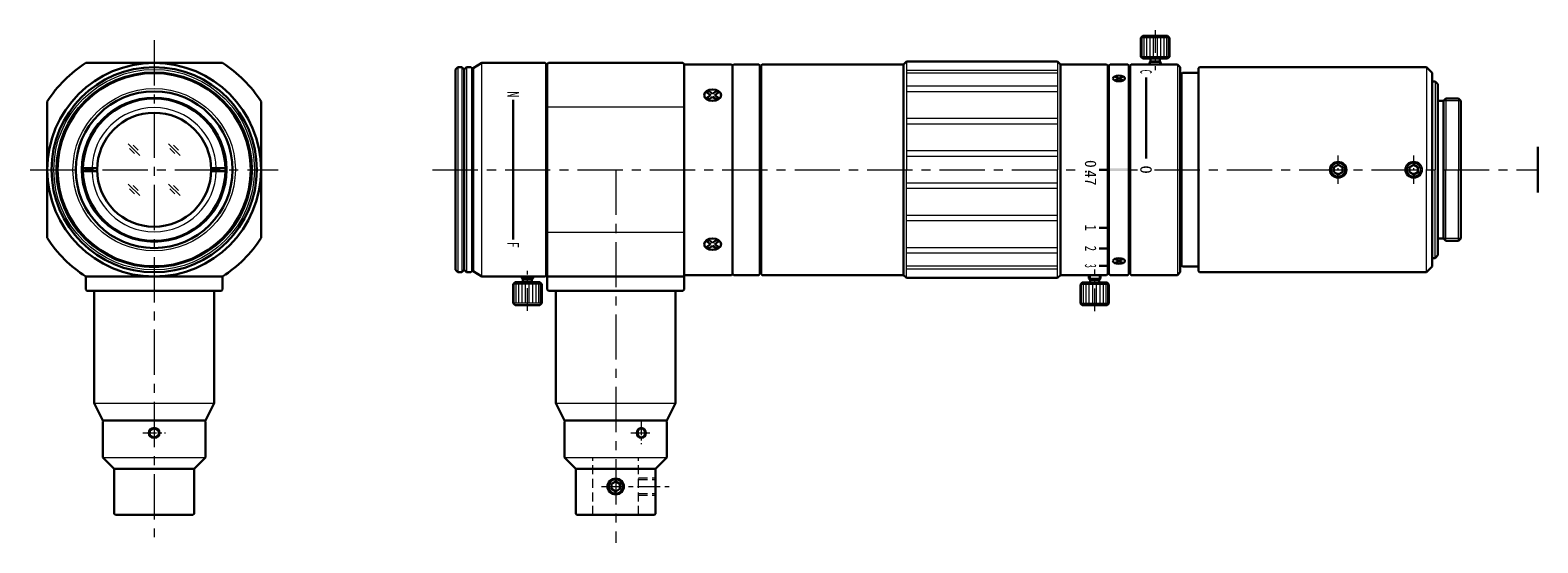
# Model space of a CAD drawing. Header units: millimetres. Extents: x -79 to 186, y -15 to 75.
import ezdxf
from ezdxf.enums import TextEntityAlignment as Align

# ---------------------------------------------------------------- set-up
doc = ezdxf.new("R2010")
doc.units = ezdxf.units.MM
doc.header["$LTSCALE"] = 0.25
doc.linetypes.add('CENTER', pattern=[50.8, 31.75, -6.35, 6.35, -6.35])
doc.linetypes.add('HIDDEN', pattern=[9.525, 6.35, -3.175])
for name, color, linetype, lineweight in [('01_外形線', 7, 'Continuous', 30), ('02_ﾈｼﾞ（断面）・遮光線仕切り', 7, 'Continuous', 20), ('03_ﾈｼﾞ・ﾛｰﾚｯﾄ・遮光線', 7, 'Continuous', 9), ('04_中心線', 1, 'CENTER', 20), ('05_隠れ線', 3, 'HIDDEN', 20), ('06_面取線', 7, 'Continuous', 9), ('07_ﾊｯﾁﾝｸﾞ', 7, 'Continuous', 9), ('09_文字', 2, 'Continuous', 20)]:
    doc.layers.add(name, color=color, linetype=linetype, lineweight=lineweight)
doc.styles.add('shihyou', font='MS Gothic.ttf', dxfattribs={"width": 0.6, "height": 2})

msp = doc.modelspace()

# ---------------------------------------------------------------- hatches: boundary and pattern name
at = {"layer": '01_外形線'}
h = msp.add_hatch(color=256, dxfattribs=at)
h.dxf.hatch_style = 1
h.paths.add_polyline_path([(113.93, 51.18), (110.43, 51.18), (110.43, 50.68), (113.93, 50.68)])

# ---------------------------------------------------------------- linework, layer by layer
for p, q in [((116.36, 74.43), (116.03, 74.11)), ((116.03, 70.76), (116.03, 74.11)), ((120.71, 74.43), (116.36, 74.43)), ((120.71, 74.43), (121.03, 74.11)), ((121.03, 70.76), (121.03, 74.11)), ((-45.06, 69.68), (-69.02, 69.68)), ((-4.17, 68.53), (-3.77, 68.93)), ((-3.77, 68.93), (-3.07, 68.93)), ((-3.07, 68.93), (-2.67, 68.53)), ((-3.07, 68.93), (-2.67, 68.53)), ((-2.67, 68.53), (-2.27, 68.93)), ((-2.27, 68.93), (-1.47, 68.93)), ((-1.27, 68.73), (-1.47, 68.93)), ((0.43, 69.68), (-1.07, 68.73)), ((0.43, 69.68), (11.53, 69.68)), ((11.73, 69.48), (11.53, 69.68)), ((11.73, 32.38), (11.73, 69.48)), ((11.91, 69.48), (12.11, 69.68)), ((11.91, 67.93), (11.91, 69.48)), ((12.11, 69.68), (35.71, 69.68)), ((35.91, 69.48), (35.71, 69.68)), ((35.91, 69.18), (35.91, 69.48)), ((35.91, 69.43), (44.21, 69.43)), ((35.91, 69.18), (35.91, 50.93)), ((44.21, 69.43), (44.41, 69.23)), ((44.41, 69.23), (44.61, 69.43)), ((44.41, 50.93), (44.41, 69.23)), ((49.01, 69.43), (44.61, 69.43)), ((49.21, 69.23), (49.01, 69.43)), ((49.21, 69.23), (49.21, 32.63)), ((49.41, 69.23), (49.61, 69.43)), ((49.41, 32.63), (49.41, 69.23)), ((49.61, 69.43), (74.41, 69.43)), ((74.41, 69.43), (74.91, 69.93)), ((74.41, 69.43), (74.41, 50.93)), ((74.41, 69.18), (74.41, 69.18)), ((74.91, 69.93), (101.41, 69.93)), ((101.91, 69.43), (101.41, 69.93)), ((101.91, 69.43), (101.91, 50.93)), ((101.91, 69.43), (110.03, 69.43)), ((110.23, 69.23), (110.03, 69.43)), ((110.23, 69.23), (110.23, 50.93)), ((110.43, 69.23), (110.63, 69.43)), ((110.43, 69.23), (110.43, 50.93)), ((110.63, 69.43), (113.73, 69.43)), ((113.93, 69.23), (113.73, 69.43)), ((113.93, 69.23), (113.93, 50.93)), ((114.13, 69.23), (114.33, 69.43)), ((114.13, 68.18), (114.13, 69.23)), ((114.33, 69.43), (122.43, 69.43)), ((116.36, 70.43), (116.03, 70.76)), ((120.71, 70.43), (116.36, 70.43)), ((117.53, 69.73), (117.73, 69.93)), ((117.53, 69.43), (117.53, 69.73)), ((117.73, 69.93), (117.73, 70.43)), ((119.33, 69.93), (117.73, 69.93)), ((119.33, 69.93), (119.33, 70.43)), ((119.33, 69.93), (119.53, 69.73)), ((119.53, 69.43), (119.53, 69.73)), ((120.71, 70.43), (121.03, 70.76)), ((122.43, 69.43), (122.93, 68.93)), ((122.93, 68.93), (122.93, 50.93)), ((126.13, 68.73), (126.33, 68.93)), ((126.33, 68.93), (166.13, 68.93)), ((167.13, 67.93), (166.13, 68.93)), ((-4.17, 33.33), (-4.17, 68.53)), ((-2.67, 33.33), (-2.67, 68.53)), ((-1.27, 33.13), (-1.27, 68.73)), ((-1.27, 67.93), (-1.07, 67.93)), ((-1.07, 33.13), (-1.07, 68.73)), ((11.73, 67.93), (11.93, 67.93)), ((11.91, 67.93), (11.91, 50.93)), ((49.21, 67.93), (49.41, 67.93)), ((110.23, 68.18), (110.43, 68.18)), ((112.78, 67.26), (111.59, 66.65)), ((111.59, 67.26), (112.78, 66.65)), ((113.93, 68.18), (114.13, 68.18)), ((114.13, 68.18), (114.13, 50.93)), ((116.93, 52.92), (116.93, 67.11)), ((122.93, 67.43), (123.13, 67.43)), ((123.13, 67.73), (123.33, 67.93)), ((123.13, 67.43), (123.13, 67.73)), ((123.13, 67.43), (123.13, 50.93)), ((123.33, 67.93), (126.13, 67.93)), ((126.13, 68.18), (126.13, 68.73)), ((126.13, 68.18), (126.13, 50.93)), ((167.13, 67.93), (167.13, 50.93)), ((167.13, 66.43), (167.63, 66.43)), ((167.63, 66.43), (168.13, 65.93)), ((39.88, 64.48), (40.54, 64.02)), ((39.88, 63.55), (40.54, 64.02)), ((40.3, 64.71), (40.91, 64.28)), ((40.3, 63.32), (40.91, 63.75)), ((40.91, 64.28), (41.52, 64.71)), ((40.91, 63.75), (41.52, 63.32)), ((41.28, 64.02), (41.94, 64.48)), ((41.28, 64.02), (41.94, 63.55)), ((168.13, 65.93), (168.13, 50.93)), ((-75.79, 62.91), (-75.79, 38.95)), ((-38.29, 62.91), (-38.29, 38.95)), ((5.93, 63.19), (5.93, 38.68)), ((168.13, 63.03), (169.13, 63.03)), ((169.13, 63.03), (169.53, 63.43)), ((169.13, 63.03), (169.13, 50.93)), ((169.13, 63.03), (169.13, 63.03)), ((169.53, 63.43), (171.73, 63.43)), ((171.73, 63.43), (172.13, 63.03)), ((172.13, 63.03), (172.13, 50.93)), ((172.13, 63.03), (172.13, 63.03)), ((185.66, 54.93), (185.66, 46.93)), ((-69.54, 51.18), (-67.04, 51.18)), ((-69.54, 50.68), (-67.04, 50.68)), ((-47.04, 51.18), (-44.54, 51.18)), ((-47.04, 50.68), (-44.54, 50.68)), ((11.91, 33.93), (11.91, 50.93)), ((35.91, 32.68), (35.91, 50.93)), ((44.41, 50.93), (44.41, 32.63)), ((74.41, 32.43), (74.41, 50.93)), ((101.91, 32.43), (101.91, 50.93)), ((108.73, 50.93), (110.23, 50.93)), ((110.23, 32.63), (110.23, 50.93)), ((110.43, 32.63), (110.43, 50.93)), ((113.93, 32.63), (113.93, 50.93)), ((114.13, 33.68), (114.13, 50.93)), ((122.93, 32.93), (122.93, 50.93)), ((123.13, 34.43), (123.13, 50.93)), ((123.13, 34.43), (123.13, 50.93)), ((126.13, 33.68), (126.13, 50.93)), ((167.13, 33.93), (167.13, 50.93)), ((168.13, 35.93), (168.13, 50.93)), ((169.13, 38.83), (169.13, 50.93)), ((172.13, 38.83), (172.13, 50.93)), ((110.03, 40.75), (108.73, 40.75)), ((39.88, 38.32), (40.54, 37.85)), ((39.88, 37.39), (40.54, 37.85)), ((40.3, 38.55), (40.91, 38.11)), ((40.3, 37.16), (40.91, 37.59)), ((40.91, 38.11), (41.52, 38.55)), ((40.91, 37.59), (41.52, 37.16)), ((41.28, 37.85), (41.94, 38.32)), ((41.28, 37.85), (41.94, 37.39)), ((110.03, 37.12), (108.73, 37.12)), ((168.13, 38.83), (169.13, 38.83)), ((169.13, 38.83), (169.53, 38.43)), ((169.13, 38.83), (169.13, 38.83)), ((169.53, 38.43), (171.73, 38.43)), ((171.73, 38.43), (172.13, 38.83)), ((172.13, 38.83), (172.13, 38.83)), ((111.59, 34.61), (112.78, 35.22)), ((112.78, 34.61), (111.59, 35.22)), ((122.93, 34.43), (123.13, 34.43)), ((122.93, 34.43), (123.13, 34.43)), ((123.13, 34.43), (123.13, 34.13)), ((167.13, 35.43), (167.63, 35.43)), ((167.63, 35.43), (168.13, 35.93)), ((-45.04, 32.18), (-69.04, 32.18)), ((-69.04, 32.18), (-69.04, 29.88)), ((-45.04, 32.18), (-45.04, 29.88)), ((-4.17, 33.33), (-3.77, 32.93)), ((-3.77, 32.93), (-3.07, 32.93)), ((-3.07, 32.93), (-2.67, 33.33)), ((-3.07, 32.93), (-2.67, 33.33)), ((-2.67, 33.33), (-2.27, 32.93)), ((-2.27, 32.93), (-1.47, 32.93)), ((-1.27, 33.13), (-1.47, 32.93)), ((-1.27, 33.93), (-1.07, 33.93)), ((0.43, 32.18), (-1.07, 33.13)), ((0.43, 32.18), (11.53, 32.18)), ((7.43, 32.18), (7.43, 31.88)), ((7.43, 31.88), (7.63, 31.68)), ((9.23, 31.68), (9.43, 31.88)), ((9.43, 32.18), (9.43, 31.88)), ((11.73, 32.38), (11.53, 32.18)), ((11.73, 33.93), (11.93, 33.93)), ((11.91, 32.18), (11.91, 33.93)), ((11.91, 32.18), (35.91, 32.18)), ((11.91, 32.18), (11.91, 29.88)), ((35.91, 32.18), (35.91, 32.68)), ((35.91, 32.43), (44.21, 32.43)), ((35.91, 32.18), (35.91, 29.88)), ((44.21, 32.43), (44.41, 32.63)), ((44.41, 32.63), (44.61, 32.43)), ((49.01, 32.43), (44.61, 32.43)), ((49.21, 32.63), (49.01, 32.43)), ((49.21, 33.93), (49.41, 33.93)), ((49.41, 32.63), (49.61, 32.43)), ((49.61, 32.43), (74.41, 32.43)), ((74.41, 32.68), (74.41, 32.68)), ((74.41, 32.43), (74.91, 31.93)), ((74.91, 31.93), (101.41, 31.93)), ((101.91, 32.43), (101.41, 31.93)), ((101.91, 32.43), (110.03, 32.43)), ((106.93, 32.43), (106.93, 31.83)), ((106.93, 31.83), (107.13, 31.63)), ((110.03, 34.05), (108.73, 34.05)), ((108.73, 31.63), (108.93, 31.83)), ((108.93, 32.43), (108.93, 31.83)), ((110.23, 32.63), (110.03, 32.43)), ((110.23, 33.68), (110.43, 33.68)), ((110.43, 32.63), (110.63, 32.43)), ((110.63, 32.43), (113.73, 32.43)), ((113.73, 32.43), (113.93, 32.63)), ((113.93, 33.68), (114.13, 33.68)), ((114.13, 33.68), (114.13, 32.63)), ((114.13, 32.63), (114.33, 32.43)), ((114.33, 32.43), (122.43, 32.43)), ((122.43, 32.43), (122.93, 32.93)), ((123.13, 34.13), (123.33, 33.93)), ((123.33, 33.93), (126.13, 33.93)), ((126.13, 33.68), (126.13, 33.13)), ((126.13, 33.13), (126.33, 32.93)), ((126.33, 32.93), (166.13, 32.93)), ((167.13, 33.93), (166.13, 32.93)), ((-69.04, 29.88), (-68.84, 29.68)), ((-68.84, 29.68), (-45.24, 29.68)), ((-67.54, 29.68), (-67.54, 9.93)), ((-46.54, 29.68), (-46.54, 9.93)), ((-45.04, 29.88), (-45.24, 29.68)), ((6.26, 31.18), (5.93, 30.86)), ((5.93, 30.86), (5.93, 27.51)), ((10.61, 31.18), (6.26, 31.18)), ((7.63, 31.68), (7.63, 31.18)), ((9.23, 31.68), (7.63, 31.68)), ((9.23, 31.68), (9.23, 31.18)), ((10.61, 31.18), (10.93, 30.86)), ((10.93, 30.86), (10.93, 27.51)), ((11.91, 29.88), (12.11, 29.68)), ((12.11, 29.68), (35.71, 29.68)), ((13.41, 29.68), (13.41, 9.93)), ((34.41, 29.68), (34.41, 9.93)), ((35.91, 29.88), (35.71, 29.68)), ((105.76, 31.13), (105.43, 30.81)), ((105.43, 30.81), (105.43, 27.46)), ((110.11, 31.13), (105.76, 31.13)), ((107.13, 31.63), (107.13, 31.13)), ((108.73, 31.63), (107.13, 31.63)), ((108.73, 31.63), (108.73, 31.13)), ((110.11, 31.13), (110.43, 30.81)), ((110.43, 30.81), (110.43, 27.46)), ((6.26, 27.18), (5.93, 27.51)), ((10.61, 27.18), (6.26, 27.18)), ((10.61, 27.18), (10.93, 27.51)), ((105.76, 27.13), (105.43, 27.46)), ((110.11, 27.13), (105.76, 27.13)), ((110.11, 27.13), (110.43, 27.46)), ((-67.54, 9.93), (-66.04, 6.93)), ((-46.54, 9.93), (-48.04, 6.93)), ((13.41, 9.93), (14.91, 6.93)), ((34.41, 9.93), (32.91, 6.93)), ((-66.04, 6.93), (-48.04, 6.93)), ((-66.04, 6.73), (-65.84, 6.93)), ((-66.04, 6.73), (-66.04, 0.43)), ((-48.04, 6.73), (-48.24, 6.93)), ((-48.04, 6.73), (-48.04, 0.43)), ((14.91, 6.93), (32.91, 6.93)), ((14.91, 6.73), (15.11, 6.93)), ((14.91, 6.73), (14.91, 0.43)), ((32.91, 6.73), (32.71, 6.93)), ((32.91, 6.73), (32.91, 0.43)), ((-66.04, 0.43), (-64.04, -1.57)), ((-48.04, 0.43), (-50.04, -1.57)), ((14.91, 0.43), (16.91, -1.57)), ((32.91, 0.43), (30.91, -1.57)), ((-64.04, -1.57), (-50.04, -1.57)), ((-64.04, -1.57), (-64.04, -9.47)), ((-50.04, -1.57), (-50.04, -9.47)), ((16.91, -1.57), (30.91, -1.57)), ((16.91, -1.57), (16.91, -9.47)), ((30.91, -1.57), (30.91, -9.47)), ((-63.84, -9.67), (-64.04, -9.47)), ((-63.84, -9.67), (-50.24, -9.67)), ((-50.24, -9.67), (-50.04, -9.47)), ((17.11, -9.67), (16.91, -9.47)), ((17.11, -9.67), (30.71, -9.67)), ((30.71, -9.67), (30.91, -9.47))]:
    msp.add_line(p, q, dxfattribs=at)
for points in [[(149.88, 50.5), (150.63, 50.07), (151.38, 50.5), (151.38, 51.37), (150.63, 51.8), (149.88, 51.37)], [(163.13, 50.5), (163.88, 50.07), (164.63, 50.5), (164.63, 51.37), (163.88, 51.8), (163.13, 51.37)], [(23.16, -5.1), (23.91, -5.53), (24.66, -5.1), (24.66, -4.23), (23.91, -3.8), (23.16, -4.23)]]:
    msp.add_lwpolyline(points, close=True, dxfattribs=at)
for centre, radius in [((-57.04, 50.93), 18.75), ((-57.04, 50.93), 18), ((-57.04, 50.93), 16.95), ((-57.04, 50.93), 13.75), ((-57.04, 50.93), 12.5), ((-57.04, 50.93), 10), ((150.63, 50.93), 1.25), ((163.88, 50.93), 1.25), ((-57.04, 4.73), 0.8), ((23.91, -4.67), 1.25)]:
    msp.add_circle(centre, radius, dxfattribs=at)
for start, end in [(122.574, 147.426), (32.574, 57.426), (212.574, 237.426), (302.574, 327.426)]:
    msp.add_arc((-57.04, 50.93), 22.25, start, end, dxfattribs=at)
for centre, major_axis, ratio in [((112.18, 66.96), (-1.05, 0), 0.475222), ((40.91, 64.02), (-1.5, 0), 0.672871)]:
    msp.add_ellipse(centre, major_axis=major_axis, ratio=ratio, dxfattribs=at)
at = {"layer": '01_外形線', "extrusion": (0, 0, -1)}
for centre, major_axis, ratio in [((40.91, 37.85), (-1.5, 0), 0.672871), ((112.18, 34.91), (-1.05, 0), 0.475222)]:
    msp.add_ellipse(centre, major_axis=major_axis, ratio=ratio, dxfattribs=at)
at = {"layer": '01_外形線'}
for points, knots in [([(40.3, 64.71), (40.17, 64.67), (40.06, 64.61), (39.93, 64.53), (39.9, 64.5), (39.88, 64.48)], [5.1854822, 5.1854822, 5.1854822, 5.1854822, 5.5066309, 5.5066309, 5.6077223, 5.6077223, 5.6077223, 5.6077223]), ([(39.88, 63.55), (39.94, 63.5), (40.01, 63.45), (40.16, 63.37), (40.23, 63.34), (40.3, 63.32)], [6.958628, 6.958628, 6.958628, 6.958628, 7.2009571, 7.2009571, 7.3809216, 7.3809216, 7.3809216, 7.3809216]), ([(41.94, 64.48), (41.86, 64.55), (41.76, 64.61), (41.61, 64.68), (41.57, 64.7), (41.52, 64.71)], [10.1002979, 10.1002979, 10.1002979, 10.1002979, 10.4131585, 10.4131585, 10.5224912, 10.5224912, 10.5224912, 10.5224912]), ([(41.52, 63.32), (41.62, 63.35), (41.71, 63.4), (41.85, 63.48), (41.9, 63.51), (41.94, 63.55)], [8.3270476, 8.3270476, 8.3270476, 8.3270476, 8.5776149, 8.5776149, 8.7493712, 8.7493712, 8.7493712, 8.7493712]), ([(39.88, 38.32), (39.94, 38.37), (40.01, 38.42), (40.16, 38.5), (40.23, 38.52), (40.3, 38.55)], [6.958628, 6.958628, 6.958628, 6.958628, 7.2009571, 7.2009571, 7.3809216, 7.3809216, 7.3809216, 7.3809216]), ([(40.3, 37.16), (40.17, 37.2), (40.06, 37.26), (39.93, 37.34), (39.9, 37.36), (39.88, 37.39)], [5.1854822, 5.1854822, 5.1854822, 5.1854822, 5.5066309, 5.5066309, 5.6077223, 5.6077223, 5.6077223, 5.6077223]), ([(41.52, 38.55), (41.62, 38.51), (41.71, 38.47), (41.85, 38.39), (41.9, 38.36), (41.94, 38.32)], [8.3270476, 8.3270476, 8.3270476, 8.3270476, 8.5776149, 8.5776149, 8.7493712, 8.7493712, 8.7493712, 8.7493712]), ([(41.94, 37.39), (41.86, 37.32), (41.76, 37.26), (41.61, 37.19), (41.57, 37.17), (41.52, 37.16)], [10.1002979, 10.1002979, 10.1002979, 10.1002979, 10.4131585, 10.4131585, 10.5224912, 10.5224912, 10.5224912, 10.5224912]), ([(28.41, 5.53), (28.3, 5.53), (28.2, 5.5), (27.98, 5.35), (27.88, 5.22), (27.77, 4.89), (27.76, 4.7), (27.83, 4.36), (27.91, 4.21), (28.13, 4), (28.26, 3.94), (28.52, 3.93), (28.65, 3.97), (28.87, 4.16), (28.96, 4.3), (29.06, 4.64), (29.06, 4.83), (28.97, 5.16), (28.87, 5.31), (28.65, 5.49), (28.53, 5.53), (28.41, 5.53)], [0, 0, 0, 0, 0.530856, 0.530856, 1.173856, 1.173856, 1.816856, 1.816856, 2.459856, 2.459856, 3.102856, 3.102856, 3.745856, 3.745856, 4.388856, 4.388856, 5.031856, 5.031856, 5.674855, 5.674855, 6.283185, 6.283185, 6.283185, 6.283185])]:
    msp.add_open_spline(points, degree=3, knots=knots, dxfattribs=at)
at = {"layer": '02_ﾈｼﾞ（断面）・遮光線仕切り'}
for p, q in [((117.73, 69.43), (117.73, 69.93)), ((119.33, 69.43), (119.33, 69.93)), ((7.63, 32.18), (7.63, 31.68)), ((9.23, 32.18), (9.23, 31.68)), ((107.13, 32.43), (107.13, 31.63)), ((108.73, 32.43), (108.73, 31.63))]:
    msp.add_line(p, q, dxfattribs=at)
at = {"layer": '03_ﾈｼﾞ・ﾛｰﾚｯﾄ・遮光線'}
for p, q in [((101.41, 68.37), (74.91, 68.37)), ((101.41, 67.87), (74.91, 67.87)), ((101.41, 65.59), (74.91, 65.59)), ((101.41, 64.61), (74.91, 64.61)), ((101.41, 59.92), (74.91, 59.92)), ((101.41, 58.94), (74.91, 58.94)), ((101.41, 54.26), (74.91, 54.26)), ((101.41, 53.28), (74.91, 53.28)), ((101.41, 48.59), (74.91, 48.59)), ((101.41, 47.61), (74.91, 47.61)), ((101.41, 42.92), (74.91, 42.92)), ((101.41, 41.94), (74.91, 41.94)), ((101.41, 37.25), (74.91, 37.25)), ((101.41, 36.27), (74.91, 36.27)), ((101.41, 33.99), (74.91, 33.99)), ((101.41, 33.49), (74.91, 33.49))]:
    msp.add_line(p, q, dxfattribs=at)
for centre in [(150.63, 50.93), (163.88, 50.93), (23.91, -4.67)]:
    msp.add_circle(centre, 1.5, dxfattribs=at)
at = {"layer": '04_中心線', "ltscale": 0.5}
for p, q in [((118.53, 75.43), (118.53, 68.43)), ((8.43, 26.18), (8.43, 33.18)), ((107.93, 26.13), (107.93, 33.43)), ((21.41, -4.67), (33.91, -4.67))]:
    msp.add_line(p, q, dxfattribs=at)
at = {"layer": '04_中心線'}
for p, q in [((-57.04, 73.68), (-57.04, -13.57)), ((-78.79, 50.93), (-35.29, 50.93)), ((-38.29, 50.93), (-38.29, 50.93)), ((-38.29, 50.93), (-38.29, 50.93)), ((-8.19, 50.93), (105.74, 50.93)), ((23.91, 50.93), (23.91, -14.57)), ((114.16, 50.93), (115.44, 50.93)), ((118.41, 50.93), (185.66, 50.93))]:
    msp.add_line(p, q, dxfattribs=at)
at = {"layer": '04_中心線', "ltscale": 0.25}
for p, q in [((150.63, 48.43), (150.63, 53.43)), ((163.88, 48.43), (163.88, 53.43))]:
    msp.add_line(p, q, dxfattribs=at)
at = {"layer": '04_中心線', "ltscale": 0.3}
for p, q in [((28.41, 6.73), (28.41, 2.73)), ((-59.04, 4.73), (-55.04, 4.73)), ((26.57, 4.73), (30.25, 4.73))]:
    msp.add_line(p, q, dxfattribs=at)
at = {"layer": '05_隠れ線'}
for p, q in [((19.91, -9.67), (19.91, 0.43)), ((27.91, -9.67), (27.91, 0.43)), ((27.91, -3.17), (30.91, -3.17)), ((27.91, -3.42), (30.91, -3.42)), ((27.91, -5.92), (30.91, -5.92)), ((27.91, -6.17), (30.91, -6.17))]:
    msp.add_line(p, q, dxfattribs=at)
at = {"layer": '06_面取線'}
for p, q in [((121.03, 74.11), (116.03, 74.11)), ((116.22, 74.11), (116.22, 70.76)), ((116.55, 74.11), (116.55, 70.76)), ((117.01, 74.11), (117.01, 70.76)), ((117.58, 74.11), (117.58, 70.76)), ((118.21, 74.11), (118.21, 70.76)), ((118.86, 74.11), (118.86, 70.76)), ((119.49, 74.11), (119.49, 70.76)), ((120.06, 74.11), (120.06, 70.76)), ((120.52, 74.11), (120.52, 70.76)), ((120.84, 74.11), (120.84, 70.76)), ((-3.77, 68.93), (-3.77, 32.93)), ((-3.07, 68.93), (-3.07, 32.93)), ((-2.27, 68.93), (-2.27, 32.93)), ((74.91, 69.93), (74.91, 50.93)), ((101.41, 69.93), (101.41, 50.93)), ((121.03, 70.76), (116.03, 70.76)), ((119.53, 69.73), (117.53, 69.73)), ((122.43, 69.43), (122.43, 32.43)), ((167.63, 66.43), (167.63, 50.93)), ((172.13, 63.03), (169.13, 63.03)), ((169.53, 63.43), (169.53, 50.93)), ((171.73, 63.43), (171.73, 50.93)), ((74.91, 31.93), (74.91, 50.93)), ((101.41, 31.93), (101.41, 50.93)), ((167.63, 35.43), (167.63, 50.93)), ((169.53, 38.43), (169.53, 50.93)), ((171.73, 38.43), (171.73, 50.93)), ((172.13, 38.83), (169.13, 38.83)), ((9.43, 31.88), (7.43, 31.88)), ((108.93, 31.83), (106.93, 31.83)), ((10.93, 30.86), (5.93, 30.86)), ((6.12, 27.51), (6.12, 30.86)), ((6.45, 27.51), (6.45, 30.86)), ((6.91, 27.51), (6.91, 30.86)), ((7.48, 27.51), (7.48, 30.86)), ((8.11, 27.51), (8.11, 30.86)), ((8.76, 27.51), (8.76, 30.86)), ((9.39, 27.51), (9.39, 30.86)), ((9.96, 27.51), (9.96, 30.86)), ((10.42, 27.51), (10.42, 30.86)), ((10.74, 27.51), (10.74, 30.86)), ((110.43, 30.81), (105.43, 30.81)), ((105.62, 27.46), (105.62, 30.81)), ((105.95, 27.46), (105.95, 30.81)), ((106.41, 27.46), (106.41, 30.81)), ((106.98, 27.46), (106.98, 30.81)), ((107.61, 27.46), (107.61, 30.81)), ((108.26, 27.46), (108.26, 30.81)), ((108.89, 27.46), (108.89, 30.81)), ((109.46, 27.46), (109.46, 30.81)), ((109.92, 27.46), (109.92, 30.81)), ((110.24, 27.46), (110.24, 30.81)), ((10.93, 27.51), (5.93, 27.51)), ((110.43, 27.46), (105.43, 27.46))]:
    msp.add_line(p, q, dxfattribs=at)
at = {"layer": '06_面取線', "lineweight": 20}
for p, q in [((0.43, 32.18), (0.43, 69.68)), ((166.13, 68.93), (166.13, 50.93)), ((35.91, 61.93), (11.91, 61.93)), ((166.13, 32.93), (166.13, 50.93)), ((35.91, 39.93), (11.91, 39.93)), ((-67.54, 9.93), (-46.54, 9.93)), ((13.41, 9.93), (34.41, 9.93)), ((-66.04, 0.43), (-48.04, 0.43)), ((14.91, 0.43), (32.91, 0.43))]:
    msp.add_line(p, q, dxfattribs=at)
at = {"layer": '06_面取線'}
for centre, radius in [((-57.04, 50.93), 17.6), ((-57.04, 50.93), 17.2), ((-57.04, 50.93), 14.25), ((-57.04, 50.93), 12.75), ((-57.04, 4.73), 1)]:
    msp.add_circle(centre, radius, dxfattribs=at)
for start, end in [(1.3142, 178.6858), (181.3142, 358.6858)]:
    msp.add_arc((-57.04, 50.93), 10.9, start, end, dxfattribs=at)
msp.add_ellipse((28.41, 4.73), major_axis=(0, 1), ratio=0.83691, dxfattribs=at)
at = {"layer": '07_ﾊｯﾁﾝｸﾞ'}
for p, q in [((-59.55, 53.45), (-61.6, 55.49)), ((-60.46, 53.75), (-61.34, 54.65)), ((-59.84, 54.36), (-60.72, 55.26)), ((-52.48, 53.45), (-54.53, 55.49)), ((-53.39, 53.75), (-54.27, 54.65)), ((-52.77, 54.36), (-53.65, 55.26)), ((-59.55, 46.38), (-61.6, 48.42)), ((-59.84, 47.29), (-60.72, 48.19)), ((-52.48, 46.38), (-54.53, 48.42)), ((-52.77, 47.29), (-53.65, 48.19)), ((-60.46, 46.68), (-61.34, 47.57)), ((-53.39, 46.68), (-54.27, 47.57))]:
    msp.add_line(p, q, dxfattribs=at)

# ---------------------------------------------------------------- texts
at = {"layer": '09_文字', "style": 'shihyou'}
for s, width, p in [('C', 0.5, (117.93, 68.13)), ('N', 0.8, (6.93, 64.16)), ('1', 0.8, (108.23, 40.75)), ('F', 0.8, (6.93, 37.76)), ('2', 0.7, (108.23, 37.12)), ('3', 0.4, (108.23, 34.05))]:
    msp.add_text(s, height=2, rotation=270, dxfattribs=dict(at, width=width)).set_placement(p, align=Align.TOP_CENTER)
for s, p in [('0.', (108.23, 51.28)), ('47', (108.23, 49.51)), ('O', (117.93, 50.95))]:
    msp.add_text(s, height=2, rotation=270, dxfattribs=at).set_placement(p, align=Align.TOP_CENTER)

doc.saveas('drawing.dxf')
